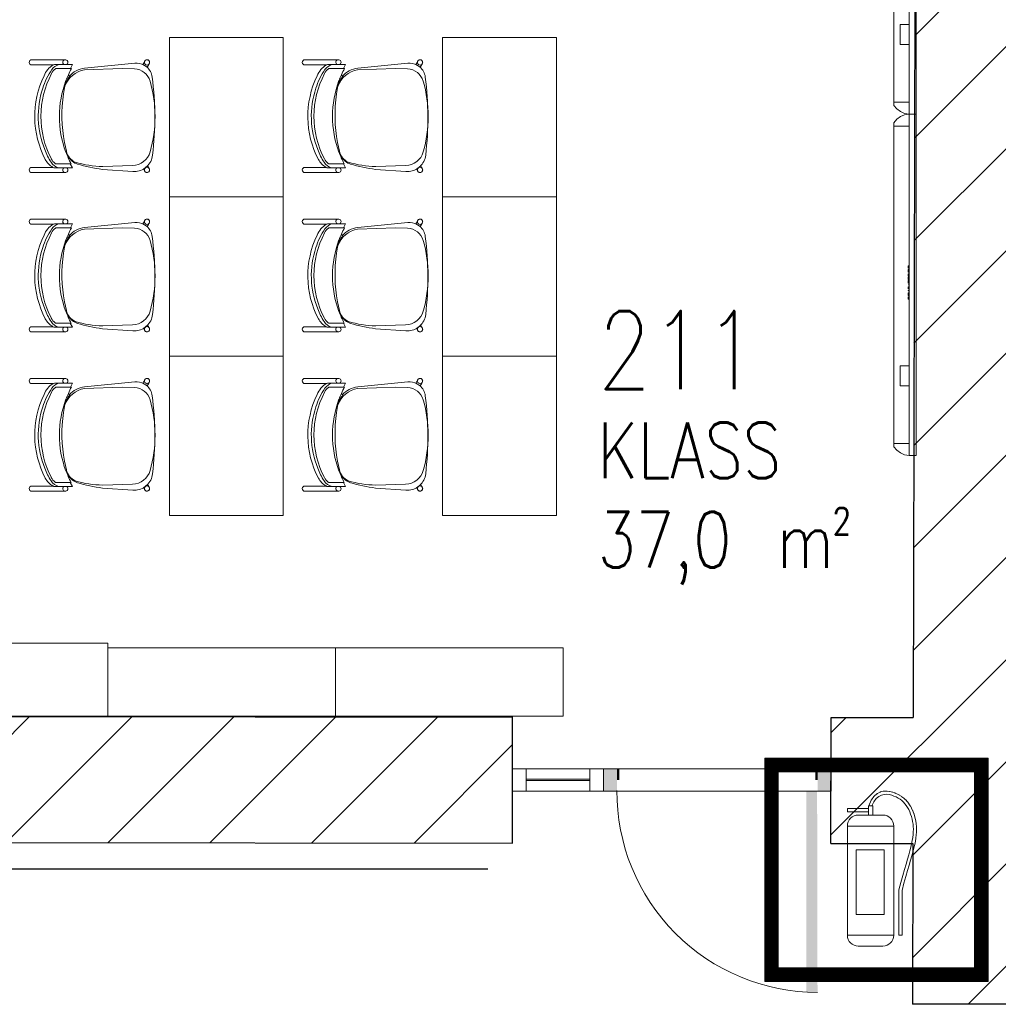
# Model space of a CAD drawing. Header units: millimetres. Extents: x 256092 to 341172, y 103077 to 145077.
# Tile 127 of 139: x 326059 to 330360, y 132756 to 137082. Entities that reach past the tile are written whole.
import ezdxf

# ---------------------------------------------------------------- set-up
doc = ezdxf.new("R2010")
doc.units = ezdxf.units.MM
doc.linetypes.add('3PK', pattern=[12, 4, -2, 0, -2, 0, -2, 0, -2])
doc.layers.get('0').update_dxf_attribs({"lineweight": 18})
for name, color, linetype, lineweight in [('00_tulekustutid_Pen_No__1', 1, 'Continuous', 18), ('0_Avatäited_Klaasitud-uks', 124, 'Continuous', 13), ('2019_DIM', 1, 'Continuous', 25), ('AVATÄIDE', 95, 'Continuous', 13), ('MÖÖBEL', 30, 'Continuous', 18), ('Q-SPCQ', 250, 'Continuous', 9), ('SEINA VIIRUTUS', 8, 'Continuous', 18)]:
    doc.layers.add(name, color=color, linetype=linetype, lineweight=lineweight)
for name, color, linetype in [('A8HNELIOT', 6, 'Continuous'), ('A8HNUMEROT', 6, 'Continuous'), ('A8HTXT', 3, 'Continuous'), ('SEINAD', 7, 'Continuous'), ('TULETÕKE', 1, '3PK')]:
    doc.layers.add(name, color=color, linetype=linetype)
doc.styles.add('S', font='simplex', dxfattribs={"width": 0.8})
doc.linetypes.add('ZIGZAG', pattern='A,0.00254,-5.08,[131,ltypeshp.shx,S=5.08,R=0,X=-5.08,Y=0],-10.16,[131,ltypeshp.shx,S=5.08,R=180,X=5.08,Y=0],-5.08', length=20.32254)
pattern_1 = [(45, (-1047627.23, 105532.54), (-224.5064, 224.5064), [])]

# ---------------------------------------------------------------- blocks, each defined once
blk = doc.blocks.new('A$C666145C2')
at = {"layer": 'AVATÄIDE'}
blk.add_arc((97.6, 57.5), 843.4, 0, 90.4621, dxfattribs=at)
for points in [[(93.5, 957.5), (93.5, 900.9), (0, 957.5), (0, 900.9)], [(46.7, 900.9), (46.7, 890.7), (0, 900.9), (0, 890.7)], [(97, 58.7), (941, 57.5), (97, 104.1), (940.4, 104.1)], [(47.3, 56.6), (47.3, 66.8), (0.5, 56.6), (0.5, 66.8)], [(94, 0), (94, 56.6), (0.5, 0), (0.5, 56.6)]]:
    blk.add_solid(points, dxfattribs=at)
blk = doc.blocks.new('A$C7B0629DB')
at = {"color": 0, "linetype": 'ByBlock', "lineweight": -2}
for p, q in [((96.6, 547.6), (88, 536)), ((107.4, 557.4), (98.3, 549.4)), ((115.1, 548.6), (106, 540.6)), ((119.1, 563.9), (109.7, 559)), ((124.5, 553.5), (115.1, 548.6)), ((131.4, 567.2), (121.8, 564.8)), ((134.2, 555.8), (124.5, 553.5)), ((143.4, 567.8), (133.8, 567.5)), ((143.8, 556.1), (134.2, 555.8)), ((153.2, 554.9), (143.8, 556.1)), ((154.7, 566.5), (145.3, 567.7)), ((162.2, 552.6), (153.2, 554.9)), ((165, 564), (156, 566.2)), ((170.6, 549.8), (162.2, 552.6)), ((174.4, 560.9), (165.9, 563.7)), ((178.6, 546.4), (170.6, 549.8)), ((183.2, 557.1), (175.2, 560.5)), ((186, 542.5), (178.6, 546.4)), ((191.4, 552.8), (184, 556.7)), ((192.8, 538), (186, 542.5)), ((199.2, 547.9), (192.3, 552.3)), ((206.4, 542.3), (200, 547.3)), ((213.2, 536.1), (207.2, 541.6)), ((93, 513.4), (77, 513.4)), ((77, 513.4), (77, 480)), ((87, 534.3), (78.5, 513.4)), ((97.4, 529.1), (89.6, 513.4)), ((93, 480), (93, 513.4)), ((106, 540.6), (97.4, 529.1)), ((199.2, 533), (192.8, 538)), ((205.2, 527.5), (199.2, 533)), ((210.7, 521.4), (205.2, 527.5)), ((215.7, 514.8), (210.7, 521.4)), ((219.3, 529.3), (213.9, 535.4)), ((220.4, 507.6), (215.7, 514.8)), ((225, 521.9), (220, 528.5)), ((224.6, 499.9), (220.4, 507.6)), ((230.2, 514), (225.5, 521.2)), ((234.8, 505.6), (230.6, 513.3)), ((239, 496.8), (235.2, 504.9)), ((77, 504.3), (0, 504.3)), ((0, 492.3), (0, 504.3)), ((77, 492.3), (0, 492.3)), ((130, 480), (40, 480)), ((77, 480), (93, 480)), ((228.4, 491.8), (224.6, 499.9)), ((231.7, 483.4), (228.4, 491.8)), ((234.6, 474.6), (231.7, 483.4)), ((237, 465.6), (234.6, 474.6)), ((242.6, 487.7), (239.3, 496.1)), ((245.7, 478.2), (242.8, 487)), ((248.3, 468.6), (245.9, 477.6)), ((0, 440), (0, 40)), ((0, 440), (170, 440)), ((0, 440), (0, 440)), ((170, 40), (170, 440)), ((170, 440), (170, 440)), ((239, 456.4), (237, 465.6)), ((240.4, 447.1), (239, 456.4)), ((241.3, 437.7), (240.4, 447.1)), ((241.7, 428.2), (241.3, 437.7)), ((250.4, 458.8), (248.5, 468)), ((251.9, 448.8), (250.5, 458.1)), ((252.9, 438.8), (252, 448.2)), ((253.4, 428.6), (253, 438.2)), ((237.7, 386.5), (239.6, 397.7)), ((239.6, 397.7), (240.8, 408.3)), ((240.8, 408.3), (241.5, 418.4)), ((241.5, 418.4), (241.7, 428.2)), ((251.2, 396.3), (252.4, 406.9)), ((252.5, 407.5), (253.2, 417.6)), ((253.2, 418.2), (253.4, 428)), ((228.8, 348.7), (232.4, 362.2)), ((232.4, 362.2), (235.3, 374.8)), ((235.3, 374.8), (237.7, 386.5)), ((243.7, 359.5), (246.7, 372)), ((246.8, 372.4), (249.2, 384.2)), ((249.3, 384.7), (251.1, 395.8)), ((31.8, 352.4), (135.2, 352.4)), ((31.8, 116.5), (31.8, 352.4)), ((135.2, 352.4), (135.2, 116.5)), ((219.9, 318.1), (224.6, 334.1)), ((224.6, 334.1), (228.8, 348.7)), ((231.2, 314.8), (235.9, 330.8)), ((235.9, 330.9), (240, 345.5)), ((240.1, 345.7), (243.7, 359.2)), ((208.9, 280.5), (214.7, 300.3)), ((214.7, 300.3), (219.9, 318.1)), ((220.2, 277.2), (225.9, 297)), ((225.9, 297), (231.2, 314.8)), ((195.9, 233.6), (202.7, 258.3)), ((202.7, 258.3), (208.9, 280.5)), ((207.2, 230.6), (213.9, 255.2)), ((213.9, 255.2), (220.2, 277.2)), ((188.7, 205.9), (195.9, 233.6)), ((200.3, 203.7), (207.2, 230.6)), ((188.7, 40), (188.7, 205.9)), ((200.3, 40), (200.3, 203.7)), ((135.2, 116.5), (31.8, 116.5)), ((0, 40), (170, 40)), ((0, 40), (0, 40)), ((170, 40), (170, 40)), ((188.7, 40), (200.3, 40)), ((130, 0), (40, 0))]:
    blk.add_line(p, q, dxfattribs=at)
for centre, radius, start, end in [((106, 540.6), 11.7, 131.2064, 143.4331), ((115.1, 548.6), 11.7, 117.4154, 131.2064), ((124.5, 553.5), 11.7, 103.7129, 117.4154), ((134.2, 555.8), 11.7, 91.7995, 103.7129), ((143.8, 556.1), 11.7, 82.5199, 91.7995), ((153.2, 554.9), 11.7, 75.9211, 82.5199), ((162.2, 552.6), 11.7, 71.3366, 75.9211), ((170.6, 549.8), 11.7, 66.8706, 71.3366), ((178.6, 546.4), 11.7, 62.1149, 66.8706), ((186, 542.5), 11.7, 57.1479, 62.1149), ((192.8, 538), 11.7, 52.0709, 57.1479), ((199.2, 533), 11.7, 46.9986, 52.0709), ((97.4, 529.1), 11.7, 143.4331, 153.359), ((205.2, 527.5), 11.7, 42.0462, 46.9986), ((210.7, 521.4), 11.7, 37.3157, 42.0462), ((215.7, 514.8), 11.7, 32.8963, 37.3157), ((220.4, 507.6), 11.7, 28.8348, 32.8963), ((224.6, 499.9), 11.7, 25.0762, 28.8348), ((40, 440), 40, 90, 180), ((130, 440), 40, 0, 90), ((228.4, 491.8), 11.7, 21.5544, 25.0762), ((231.7, 483.4), 11.7, 18.209, 21.5544), ((234.6, 474.6), 11.7, 14.9851, 18.209), ((237, 465.6), 11.7, 11.8316, 14.9851), ((239, 456.4), 11.7, 8.6997, 11.8316), ((240.4, 447.1), 11.7, 5.5302, 8.6997), ((241.3, 437.7), 11.7, 2.2941, 5.5302), ((240.8, 408.3), 11.7, 353.2279, 356.0421), ((241.5, 418.4), 11.7, 356.0421, 359.0937), ((241.7, 428.2), 11.7, 359.0937, 2.2941), ((235.3, 374.8), 11.7, 346.6391, 348.5119), ((237.7, 386.5), 11.7, 348.5119, 350.7089), ((239.6, 397.7), 11.7, 350.7089, 353.2279), ((224.6, 334.1), 11.7, 343.668, 344.147), ((228.8, 348.7), 11.7, 344.147, 345.1272), ((232.4, 362.2), 11.7, 345.1272, 346.6391), ((219.9, 318.1), 11.7, 343.5864, 343.668), ((40, 40), 40, 180, 270), ((130, 40), 40, 270, 0)]:
    blk.add_arc(centre, radius, start, end, dxfattribs=at)
blk = doc.blocks.new('A$C18DF1D3E')
at = {"layer": 'TULETÕKE', "linetype": 'Continuous', "lineweight": 20}
blk.add_blockref('A$C7B0629DB', (0, 0), dxfattribs=at)
blk = doc.blocks.new('Chair-Guest-Leg-9to5_Seating-Mesh_Back-1260 - Armless-716973-1_ k sisustuse plaan')
at = {"layer": 'MÖÖBEL'}
for p, q in [((-276, 336.1), (-276, 174.7)), ((-250.7, 231.1), (-250.7, 336.1)), ((249.4, 336.3), (249.4, 232.9)), ((274.8, 174), (274.8, 336.3)), ((-252.6, 165.8), (-252.6, 221.9)), ((-233.4, 147.6), (-233.4, 216.3)), ((232.6, 216.5), (232.6, 148.3)), ((252.1, 164.7), (252.1, 223.5)), ((-252.6, 165.8), (-252.6, 137.5)), ((-252.6, 137.5), (-233.4, 147.6)), ((-233.4, 147.6), (-233.4, 142.6)), ((-202.9, 157.7), (-195, 152.5)), ((-170.2, 167.1), (-174.1, 169.6)), ((170.7, 167.3), (128.7, 177.1)), ((174.8, 170), (170.7, 167.3)), ((200.6, 156.2), (203.7, 158.2)), ((232.6, 144.1), (232.6, 148.3)), ((232.6, 148.3), (252.1, 138)), ((252.1, 138), (252.1, 164.7)), ((-234.8, 78.1), (-259.3, -166.4)), ((-227.3, 78.5), (-233.7, -105.6)), ((240.8, -155.9), (245, -10.3)), ((269.7, -157.5), (259.3, -9)), ((-233.7, -105.6), (-231.4, -165.4)), ((-253.2, -205.9), (-263.3, -211.9)), ((-239.2, -227.1), (-253.2, -205.9)), ((-250.1, -233.6), (-239.2, -227.1)), ((257.6, -209.4), (242, -229.6)), ((242, -229.6), (248.8, -233.6)), ((262, -211.9), (257.6, -209.4))]:
    blk.add_line(p, q, dxfattribs=at)
at = {"layer": 'MÖÖBEL', "flags": 128}
blk.add_lwpolyline([(274.4, -229.4), (274.5, -228.9), (274.6, -228.4), (274.7, -227.9), (274.7, -227.4), (274.8, -226.9), (274.8, -226.4), (274.8, -225.9), (274.8, -225.4), (274.7, -224.9), (274.6, -224.3), (274.6, -223.8)], dxfattribs=at)
at = {"layer": 'MÖÖBEL'}
for centre, radius, start, end in [((-263.4, 336.1), 12.6, 0, 180), ((262.1, 336.3), 12.7, 0, 180), ((0.8, -155.6), 447.3, 62.3691, 117.8599), ((0.8, -130.5), 452.3, 62.4007, 115.9765), ((0.3, -121.6), 426.4, 67.6385, 108.7125), ((-162.8, 180.8), 101.3, 109.889, 150.2182), ((-37.5, -42.5), 339.6, 106.9496, 124.1788), ((61.2, -8.5), 299.1, 56.9541, 70.1829), ((175.5, 178.3), 70.5, 38.5043, 62.3691), ((165.5, 184.5), 96.8, 29.9708, 62.4007), ((187.3, 185.3), 67.8, 17.0459, 56.9541), ((-190.5, 186.1), 64.5, 125.845, 164.155), ((-234.3, 221.9), 18.3, 154, 180), ((-214, 212.4), 19.8, 155.2915, 168.7085), ((-192, 195.5), 47.3, 110.1671, 147.8329), ((1, -295.5), 496.9, 69.5261, 110.6259), ((226.2, 218.6), 5.69, 16.4561, 38.5043), ((201.4, 211.3), 31.6, 9.4801, 16.4561), ((224.3, 220), 28, 7.2985, 26.7015), ((-263.5, 172.4), 12.7, 30.8599, 178.6805), ((-263.5, 172.4), 12.8, 169.8088, 328.6816), ((-124.7, 67.1), 110.7, 129.4459, 174.2842), ((1, -295.5), 496.9, 114.2227, 118.1462), ((-102.2, 55.5), 127.2, 110.6022, 169.5862), ((-80.9, -97.1), 282.4, 109.2591, 115.5895), ((-112.2, 49.7), 130.9, 116.3278, 128.7013), ((-123.1, 66.9), 110.7, 102.8299, 115.1905), ((-47.5, -265.3), 451.4, 97.8791, 102.8299), ((-5.3, -570.3), 759.2, 79.8398, 97.8791), ((142.8, 50.8), 120.1, 61.2462, 76.6409), ((152.1, 90), 79.9, 25.4078, 76.6409), ((302.2, 439.8), 298.4, 244.7233, 250.7257), ((160.3, 91.5), 76.2, 16.9503, 58.0234), ((1, -295.5), 496.9, 62.2227, 65.9229), ((262.1, 172.5), 12.7, 7.7453, 142.2547), ((262.2, 172.4), 12.7, 217.2568, 7.229), ((-250, -17.6), 495, 0.8532, 16.6632), ((-467, -99.6), 731.9, 7.1122, 16.9503), ((-181.4, -174.2), 78.2, 174.2842, 208.1978), ((-149, -162.2), 82.5, 182.2039, 254.3512), ((149, -153.3), 91.9, 285.6253, 358.3667), ((179.4, -163.8), 90.5, 325.1316, 4), ((-263.4, -226.3), 12.7, 95.6656, 284.3344), ((-263.4, -226.2), 12.7, 180, 186.0294), ((-262.9, -226.2), 12.7, 90, 270), ((-262.8, -226.2), 12.7, 89.716, 98.012), ((-259.8, -211.7), 3.51, 183.9649, 212.0351), ((-262.9, -226.2), 12.7, 269.8023, 90.1977), ((-262.8, -226.2), 12.7, 281.988, 332.3493), ((-248.9, -230.9), 3, 204.527, 245.473), ((-181.4, -174.2), 78.2, 220.4118, 262.7791), ((179.4, -163.8), 90.5, 276.6583, 317.5576), ((261.5, -226.2), 12.7, 89.8023, 270.1977), ((247.5, -230.9), 3, 294.527, 335.473), ((261.5, -226.2), 12.7, 207.6507, 258.012), ((262, -226.3), 12.7, 255.6656, 84.3344), ((258.4, -211.7), 3.51, 327.9649, 356.3217), ((261.5, -226.2), 12.7, 81.988, 90.284), ((261.5, -226.2), 12.7, 270, 90), ((262.1, -226.2), 12.7, 330, 84.6388), ((7, 1313.2), 1577.5, 262.7791, 276.6583), ((1.4, 374.4), 639.9, 254.3512, 285.6253)]:
    blk.add_arc(centre, radius, start, end, dxfattribs=at)
for centre, major_axis, start_param, end_param in [((-256.7, -222.8), (-6.6, 10.9), 5.680208, 6.301319), ((-256.7, -222.8), (-6.6, 10.9), 3.159727, 3.807606), ((255.4, -222.8), (6.6, 10.9), 2.475579, 3.123459), ((255.4, -222.8), (6.6, 10.9), 6.265051, 6.886162)]:
    blk.add_ellipse(centre, major_axis=major_axis, ratio=0.063399, start_param=start_param, end_param=end_param, dxfattribs=at)
blk = doc.blocks.new('Smart_Board_4805 - Model TS 600-997127-3_ k sisustuse plaan')
at = {"layer": 'Q-SPCQ'}
for p, q in [((-185.2, 228.3), (-199.5, 228.3)), ((-185.2, 228.3), (-185.2, 161.7)), ((-185.2, 228.3), (1210, 228.3)), ((1210, 161.7), (1210, 228.3)), ((1210, 228.3), (1224.3, 228.3)), ((68.8, 200.3), (156.1, 200.3)), ((68.8, 200.3), (68.8, 161.7)), ((156.1, 161.7), (156.1, 200.3)), ((156.1, 161.7), (156.1, 200.3)), ((-237.6, 161.7), (1262.4, 161.7)), ((-237.6, 130), (-237.6, 161.7)), ((1262.4, 130), (-237.6, 130)), ((449.1, 164.9), (450.7, 164.9)), ((449.1, 161.7), (449.1, 164.9)), ((450.7, 164.9), (457.2, 164.9)), ((450.7, 161.7), (450.7, 164.9)), ((450.7, 161.7), (450.7, 164.9)), ((457.2, 164.9), (458.9, 164.9)), ((457.2, 161.7), (457.2, 164.9)), ((457.3, 161.7), (457.3, 164.9)), ((458.1, 164.9), (458.1, 161.7)), ((458.9, 161.7), (458.9, 164.9)), ((465.9, 164.9), (466.6, 164.9)), ((465.9, 161.7), (465.9, 164.9)), ((466.6, 164.9), (468.8, 164.9)), ((466.6, 161.7), (466.6, 164.9)), ((468.8, 164.9), (471.9, 164.9)), ((468.8, 161.7), (468.8, 164.9)), ((471.9, 164.9), (476.2, 164.9)), ((471.9, 161.7), (471.9, 164.9)), ((476.2, 164.9), (477.8, 164.9)), ((476.2, 161.7), (476.2, 164.9)), ((476.3, 164.9), (476.3, 161.7)), ((477.1, 161.7), (477.1, 164.9)), ((477.8, 164.9), (477.8, 161.7)), ((486, 164.9), (486.8, 164.9)), ((486, 164.9), (486, 161.7)), ((486.8, 161.7), (486.8, 164.9)), ((494.3, 164.9), (494.7, 164.9)), ((494.3, 161.7), (494.3, 164.9)), ((494.4, 164.9), (495.1, 164.9)), ((494.4, 161.7), (494.4, 164.9)), ((494.7, 164.9), (496.3, 164.9)), ((494.7, 161.7), (494.7, 164.9)), ((494.8, 161.7), (494.8, 164.9)), ((495.1, 164.9), (496.7, 164.9)), ((495.1, 161.7), (495.1, 164.9)), ((496.3, 161.7), (496.3, 164.9)), ((496.7, 164.9), (499.2, 164.9)), ((496.7, 161.7), (496.7, 164.9)), ((499.2, 164.9), (501.5, 164.9)), ((499.2, 161.7), (499.2, 164.9)), ((501.5, 164.9), (503.1, 164.9)), ((501.5, 161.7), (501.5, 164.9)), ((501.9, 161.7), (501.9, 164.9)), ((502, 164.9), (504, 164.9)), ((502, 161.7), (502, 164.9)), ((503.1, 164.9), (503.6, 164.9)), ((503.1, 161.7), (503.1, 164.9)), ((503.2, 161.7), (503.2, 164.9)), ((503.6, 161.7), (503.6, 164.9)), ((504, 164.9), (504, 161.7)), ((512.2, 164.9), (513, 164.9)), ((512.2, 164.9), (512.2, 161.7)), ((513, 161.7), (513, 164.9)), ((519.5, 164.9), (521.2, 164.9)), ((519.5, 161.7), (519.5, 164.9)), ((521.2, 164.9), (524.6, 164.9)), ((521.2, 161.7), (521.2, 164.9)), ((524.6, 164.9), (525.2, 164.9)), ((524.6, 161.7), (524.6, 164.9)), ((525.2, 164.9), (525.9, 164.9)), ((525.2, 161.7), (525.2, 164.9)), ((525.9, 164.9), (529.2, 164.9)), ((525.9, 161.7), (525.9, 164.9)), ((529.2, 164.9), (530.9, 164.9)), ((529.2, 161.7), (529.2, 164.9)), ((530.9, 161.7), (530.9, 164.9)), ((535.9, 164.9), (537.7, 164.9)), ((535.9, 161.7), (535.9, 164.9)), ((537.7, 164.9), (540.1, 164.9)), ((537.7, 161.7), (537.7, 164.9)), ((540.1, 164.9), (541.4, 164.9)), ((540.8, 161.7), (540.8, 164.9)), ((541.4, 164.9), (542.8, 164.9)), ((541.4, 161.7), (541.4, 164.9)), ((541.5, 164.9), (541.5, 161.7)), ((542.3, 161.7), (542.3, 164.9)), ((542.8, 164.9), (545.4, 164.9)), ((545.4, 164.9), (547.2, 164.9)), ((545.4, 161.7), (545.4, 164.9)), ((547.2, 161.7), (547.2, 164.9)), ((552.5, 164.9), (558.7, 164.9)), ((552.5, 161.7), (552.5, 164.9)), ((558.7, 164.9), (560.3, 164.9)), ((558.7, 161.7), (558.7, 164.9)), ((560.3, 161.7), (560.3, 164.9)), ((567.3, 164.9), (568.1, 164.9)), ((567.3, 161.7), (567.3, 164.9)), ((568.1, 164.9), (570.2, 164.9)), ((568.1, 161.7), (568.1, 164.9)), ((570.2, 164.9), (573.3, 164.9)), ((570.2, 161.7), (570.2, 164.9)), ((573.3, 164.9), (577.6, 164.9)), ((573.3, 161.7), (573.3, 164.9)), ((577.6, 164.9), (579.2, 164.9)), ((577.6, 161.7), (577.6, 164.9)), ((577.7, 164.9), (577.7, 161.7)), ((578.5, 161.7), (578.5, 164.9)), ((579.2, 164.9), (579.2, 161.7)), ((585.7, 164.9), (587, 164.9)), ((585.7, 161.7), (585.7, 164.9)), ((586.7, 161.7), (586.7, 164.9)), ((587, 164.9), (588.6, 164.9)), ((587, 161.7), (587, 164.9)), ((587.3, 164.9), (587.9, 164.9)), ((587.3, 161.7), (587.3, 164.9)), ((587.9, 161.7), (587.9, 164.9)), ((588.6, 164.9), (590.4, 164.9)), ((588.6, 161.7), (588.6, 164.9)), ((590.4, 164.9), (595.1, 164.9)), ((590.4, 161.7), (590.4, 164.9)), ((595.1, 161.7), (595.1, 164.9)), ((1262.4, 161.7), (1262.4, 130))]:
    blk.add_line(p, q, dxfattribs=at)
at = {"layer": 'Q-SPCQ', "flags": 128}
for points in [[(-199.5, 228.3), (-214.8, 215.6), (-226.6, 199.7), (-234.4, 181.4), (-237.6, 161.7)], [(1262.4, 161.7), (1259.2, 181.4), (1251.5, 199.7), (1239.6, 215.6), (1224.3, 228.3)]]:
    blk.add_lwpolyline(points, dxfattribs=at)
blk = doc.blocks.new('Smart_Board_4805 - Model TS 800-997128-3_ k sisustuse plaan')
at = {"layer": 'Q-SPCQ'}
for p, q in [((-335.2, 228.3), (-349.5, 228.3)), ((-335.2, 228.3), (-335.2, 161.7)), ((-335.2, 228.3), (1360, 228.3)), ((1360, 161.7), (1360, 228.3)), ((1360, 228.3), (1374.3, 228.3)), ((-81.2, 200.3), (6.1, 200.3)), ((-81.2, 200.3), (-81.2, 161.7)), ((6.1, 161.7), (6.1, 200.3)), ((6.1, 161.7), (6.1, 200.3)), ((-387.6, 161.7), (1412.4, 161.7)), ((1412.4, 130), (-387.6, 130)), ((449.1, 164.9), (450.7, 164.9)), ((449.1, 161.7), (449.1, 164.9)), ((450.7, 164.9), (457.2, 164.9)), ((450.7, 161.7), (450.7, 164.9)), ((450.7, 161.7), (450.7, 164.9)), ((457.2, 164.9), (458.9, 164.9)), ((457.2, 161.7), (457.2, 164.9)), ((457.3, 161.7), (457.3, 164.9)), ((458.1, 164.9), (458.1, 161.7)), ((458.9, 161.7), (458.9, 164.9)), ((465.9, 164.9), (466.6, 164.9)), ((465.9, 161.7), (465.9, 164.9)), ((466.6, 164.9), (468.8, 164.9)), ((466.6, 161.7), (466.6, 164.9)), ((468.8, 164.9), (471.9, 164.9)), ((468.8, 161.7), (468.8, 164.9)), ((471.9, 164.9), (476.2, 164.9)), ((471.9, 161.7), (471.9, 164.9)), ((476.2, 164.9), (477.8, 164.9)), ((476.2, 161.7), (476.2, 164.9)), ((476.3, 164.9), (476.3, 161.7)), ((477.1, 161.7), (477.1, 164.9)), ((477.8, 164.9), (477.8, 161.7)), ((486, 164.9), (486.8, 164.9)), ((486, 164.9), (486, 161.7)), ((486.8, 161.7), (486.8, 164.9)), ((494.3, 164.9), (494.7, 164.9)), ((494.3, 161.7), (494.3, 164.9)), ((494.4, 164.9), (495.1, 164.9)), ((494.4, 161.7), (494.4, 164.9)), ((494.7, 164.9), (496.3, 164.9)), ((494.7, 161.7), (494.7, 164.9)), ((494.8, 161.7), (494.8, 164.9)), ((495.1, 164.9), (496.7, 164.9)), ((495.1, 161.7), (495.1, 164.9)), ((496.3, 161.7), (496.3, 164.9)), ((496.7, 164.9), (499.2, 164.9)), ((496.7, 161.7), (496.7, 164.9)), ((499.2, 164.9), (501.5, 164.9)), ((499.2, 161.7), (499.2, 164.9)), ((501.5, 164.9), (503.1, 164.9)), ((501.5, 161.7), (501.5, 164.9)), ((501.9, 161.7), (501.9, 164.9)), ((502, 164.9), (504, 164.9)), ((502, 161.7), (502, 164.9)), ((503.1, 164.9), (503.6, 164.9)), ((503.1, 161.7), (503.1, 164.9)), ((503.2, 161.7), (503.2, 164.9)), ((503.6, 161.7), (503.6, 164.9)), ((504, 164.9), (504, 161.7)), ((512.2, 164.9), (513, 164.9)), ((512.2, 164.9), (512.2, 161.7)), ((513, 161.7), (513, 164.9)), ((519.5, 164.9), (521.2, 164.9)), ((519.5, 161.7), (519.5, 164.9)), ((521.2, 164.9), (524.6, 164.9)), ((521.2, 161.7), (521.2, 164.9)), ((524.6, 164.9), (525.2, 164.9)), ((524.6, 161.7), (524.6, 164.9)), ((525.2, 164.9), (525.9, 164.9)), ((525.2, 161.7), (525.2, 164.9)), ((525.9, 164.9), (529.2, 164.9)), ((525.9, 161.7), (525.9, 164.9)), ((529.2, 164.9), (530.9, 164.9)), ((529.2, 161.7), (529.2, 164.9)), ((530.9, 161.7), (530.9, 164.9)), ((535.9, 164.9), (537.7, 164.9)), ((535.9, 161.7), (535.9, 164.9)), ((537.7, 164.9), (540.1, 164.9)), ((537.7, 161.7), (537.7, 164.9)), ((540.1, 164.9), (541.4, 164.9)), ((540.8, 161.7), (540.8, 164.9)), ((541.4, 164.9), (542.8, 164.9)), ((541.4, 161.7), (541.4, 164.9)), ((541.5, 164.9), (541.5, 161.7)), ((542.3, 161.7), (542.3, 164.9)), ((542.8, 164.9), (545.4, 164.9)), ((545.4, 164.9), (547.2, 164.9)), ((545.4, 161.7), (545.4, 164.9)), ((547.2, 161.7), (547.2, 164.9)), ((552.5, 164.9), (558.7, 164.9)), ((552.5, 161.7), (552.5, 164.9)), ((558.7, 164.9), (560.3, 164.9)), ((558.7, 161.7), (558.7, 164.9)), ((560.3, 161.7), (560.3, 164.9)), ((567.3, 164.9), (568.1, 164.9)), ((567.3, 161.7), (567.3, 164.9)), ((568.1, 164.9), (570.2, 164.9)), ((568.1, 161.7), (568.1, 164.9)), ((570.2, 164.9), (573.3, 164.9)), ((570.2, 161.7), (570.2, 164.9)), ((573.3, 164.9), (577.6, 164.9)), ((573.3, 161.7), (573.3, 164.9)), ((577.6, 164.9), (579.2, 164.9)), ((577.6, 161.7), (577.6, 164.9)), ((577.7, 164.9), (577.7, 161.7)), ((578.5, 161.7), (578.5, 164.9)), ((579.2, 164.9), (579.2, 161.7)), ((585.7, 164.9), (587, 164.9)), ((585.7, 161.7), (585.7, 164.9)), ((586.7, 161.7), (586.7, 164.9)), ((587, 164.9), (588.6, 164.9)), ((587, 161.7), (587, 164.9)), ((587.3, 164.9), (587.9, 164.9)), ((587.3, 161.7), (587.3, 164.9)), ((587.9, 161.7), (587.9, 164.9)), ((588.6, 164.9), (590.4, 164.9)), ((588.6, 161.7), (588.6, 164.9)), ((590.4, 164.9), (595.1, 164.9)), ((590.4, 161.7), (590.4, 164.9)), ((595.1, 161.7), (595.1, 164.9)), ((1412.4, 161.7), (1412.4, 130))]:
    blk.add_line(p, q, dxfattribs=at)
at = {"layer": 'Q-SPCQ', "flags": 128}
for points in [[(-349.5, 228.3), (-364.8, 215.6), (-376.6, 199.7), (-384.4, 181.4), (-387.6, 161.7)], [(1412.4, 161.7), (1409.2, 181.4), (1401.5, 199.7), (1389.6, 215.6), (1374.3, 228.3)]]:
    blk.add_lwpolyline(points, dxfattribs=at)
blk = doc.blocks.new('a8tila')
at = {"layer": 'A8HNELIOT', "color": 1, "style": 'S', "width": 0.8}
for s, height, p in [('2', 120, (1053.5, -651.6)), ('m', 250, (803.5, -801.6))]:
    blk.add_text(s, height=height, dxfattribs=at).set_placement(p)
at = {"layer": 'A8HNELIOT', "style": 'S', "width": 0.8}
blk.add_attdef('TILNEL', (0, -800), '', height=250, dxfattribs=at)
at = {"layer": 'A8HNUMEROT', "style": 'S', "width": 0.8}
blk.add_attdef('TILNUM', (0, 0), '', height=350, dxfattribs=at)
at = {"layer": 'A8HTXT', "style": 'S', "width": 0.8}
blk.add_attdef('TILTXT', (0, -400), '', height=250, dxfattribs=at)

msp = doc.modelspace()

# ---------------------------------------------------------------- hatches: boundary and pattern name
at = {"layer": '00_tulekustutid_Pen_No__1', "linetype": 'Continuous'}
h = msp.add_hatch(dxfattribs=at)
h.set_pattern_fill('ANSI31', color=256, scale=0.9, style=0, pattern_type=2)
h.set_pattern_definition([(45, (299073.5688, 173404.8095), (-1.145512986, 1.145512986), [])])
h.paths.add_polyline_path([(329333, 133837.3), (329333, 132856.4), (330314.5, 132856.4), (330314.5, 133837.3)], flags=0)
h.paths.add_polyline_path([(330255.1, 133777.9), (330255.1, 132915.8), (329392.4, 132915.8), (329392.4, 133777.9)], flags=0)
at = {"layer": 'SEINA VIIRUTUS'}
h = msp.add_hatch(dxfattribs=at)
h.set_pattern_fill('ANSI31', color=256, scale=100)
h.set_pattern_definition(pattern_1)
h.paths.add_polyline_path([(331534.1, 140422.9), (331087, 140423), (331087.1, 140613.5), (330541.6, 140613.6), (330541.6, 140423), (329826.5, 140423.1), (329826.4, 139701.1), (329999, 139701.1), (329984.9, 134016), (329625, 134016.4), (329624.2, 133462.6), (329983.5, 133462.3), (329981.8, 132757), (330404.6, 132756), (330421.7, 139695.6), (331534, 139697.1)])
h = msp.add_hatch(dxfattribs=at)
h.set_pattern_fill('ANSI31', color=256, scale=100)
h.set_pattern_definition(pattern_1)
h.paths.add_polyline_path([(322952.9, 139702), (323944.1, 139701.9), (323944.2, 140423.9), (322953, 140424)])
h.paths.add_polyline_path([(322850, 134023), (322849.2, 133469.3), (328224.3, 133464), (328224.9, 134018.4), (323449.2, 134022.4), (323278.2, 134023), (323278.2, 134022.6)])

# ---------------------------------------------------------------- linework, layer by layer
at = {"layer": '00_tulekustutid_Pen_No__1', "linetype": 'Continuous', "flags": 128}
for points in [[(329333, 133837.3), (330314.5, 133837.3), (330314.5, 132856.4), (329333, 132856.4)], [(329392.4, 133777.9), (330255.1, 133777.9), (330255.1, 132915.8), (329392.4, 132915.8)]]:
    msp.add_lwpolyline(points, close=True, dxfattribs=at)
at = {"layer": '0_Avatäited_Klaasitud-uks'}
for p, q in [((328564.6, 133745), (328284.6, 133745)), ((328564.6, 133739), (328284.6, 133739))]:
    msp.add_line(p, q, dxfattribs=at)
for points in [[(328224.6, 133693.1), (329624.6, 133693.1), (329624.6, 133790.8), (328224.6, 133790.8)], [(328284.6, 133693.1), (328224.6, 133693.1), (328224.6, 133790.8), (328284.6, 133790.8)], [(328624.6, 133693.1), (328564.6, 133693.1), (328564.6, 133790.8), (328624.6, 133790.8)]]:
    msp.add_lwpolyline(points, close=True, dxfattribs=at)
at = {"layer": '2019_DIM', "color": 172, "linetype": 'ZIGZAG', "lineweight": 30, "ltscale": 20}
msp.add_line((328116.6, 133349.8), (323033.9, 133349.8), dxfattribs=at)
at = {"layer": 'MÖÖBEL'}
for points in [[(326717.5, 137003.6), (326717.5, 136303.6), (327217.5, 136303.6), (327217.5, 137003.6)], [(327917.5, 137003.6), (327917.5, 136303.6), (328417.5, 136303.6), (328417.5, 137003.6)], [(326717.5, 136303.6), (326717.5, 135603.6), (327217.5, 135603.6), (327217.5, 136303.6)], [(327917.5, 136303.6), (327917.5, 135603.6), (328417.5, 135603.6), (328417.5, 136303.6)], [(326717.5, 135603.6), (326717.5, 134903.6), (327217.5, 134903.6), (327217.5, 135603.6)], [(327917.5, 135603.6), (327917.5, 134903.6), (328417.5, 134903.6), (328417.5, 135603.6)], [(326447.2, 134022.4), (326447.2, 134342.4), (325447.2, 134342.4), (325447.2, 134022.4)], [(326447.2, 134022.4), (327447.2, 134022.4), (327447.2, 134322.4), (326447.2, 134322.4)], [(327447.2, 134022.4), (328447.2, 134022.4), (328447.2, 134322.4), (327447.2, 134322.4)]]:
    msp.add_lwpolyline(points, close=True, dxfattribs=at)
at = {"layer": 'SEINAD'}
for p, q in [((329999, 139701.1), (329984.9, 134016)), ((323447.2, 134022.4), (328225, 134017.7)), ((328224.2, 133464), (328225, 134018.4)), ((329624.2, 133462.6), (329625, 134016.5)), ((329625, 134016.4), (329984.9, 134016)), ((322849.2, 133469.3), (328224.2, 133464)), ((329624.2, 133462.6), (329983.5, 133462.3)), ((329983.5, 133462.3), (329981.8, 132757)), ((330404.6, 132756), (329981.8, 132757))]:
    msp.add_line(p, q, dxfattribs=at)

# ---------------------------------------------------------------- block references
at = {"layer": '00_tulekustutid_Pen_No__1', "linetype": 'Continuous', "xscale": 1.199999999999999, "yscale": 1.199999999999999, "zscale": 1.199999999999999}
msp.add_blockref('A$C18DF1D3E', (329696.3, 133011.4), dxfattribs=at)
at = {"layer": 'A8HTXT'}
ref = msp.add_blockref('a8tila', (328598.9, 135459), dxfattribs=dict(at, xscale=0.9800000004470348, yscale=0.9800000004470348, zscale=0.9800000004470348))
ref.add_attrib('TILNUM', '211', (328598.9, 135459), dxfattribs={"layer": 'A8HNUMEROT', "color": 1, "height": 343, "style": 'S', "width": 0.8})
ref.add_attrib('TILTXT', 'KLASS', (328598.9, 135067), dxfattribs={"color": 1, "height": 245, "style": 'S', "width": 0.8})
ref.add_attrib('TILNEL', '37,0', (328598.9, 134675), dxfattribs={"layer": 'A8HNELIOT', "color": 1, "height": 245, "style": 'S', "width": 0.8})
at = {"layer": 'AVATÄIDE', "linetype": 'Continuous', "xscale": -1.044365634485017, "yscale": 1.044365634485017, "zscale": 1.044365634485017, "rotation": 90.03018427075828}
msp.add_blockref('A$C666145C2', (329624.6, 133791.3), dxfattribs=at)
at = {"layer": 'MÖÖBEL', "xscale": -0.9, "yscale": 0.9, "zscale": 0.9, "rotation": 90}
for p in [(326414.9, 136657.7), (327614.9, 136657.7), (326414.9, 135957.7), (327614.9, 135957.7), (326414.9, 135257.7), (327614.9, 135257.7)]:
    msp.add_blockref('Chair-Guest-Leg-9to5_Seating-Mesh_Back-1260 - Armless-716973-1_ k sisustuse plaan', p, dxfattribs=at)
at = {"layer": 'Q-SPCQ', "rotation": 89.9999999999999}
for name, p in [('Smart_Board_4805 - Model TS 800-997128-3_ k sisustuse plaan', (330129, 137054.9)), ('Smart_Board_4805 - Model TS 600-997127-3_ k sisustuse plaan', (330129, 135404.9))]:
    msp.add_blockref(name, p, dxfattribs=at)

doc.saveas('drawing.dxf')
